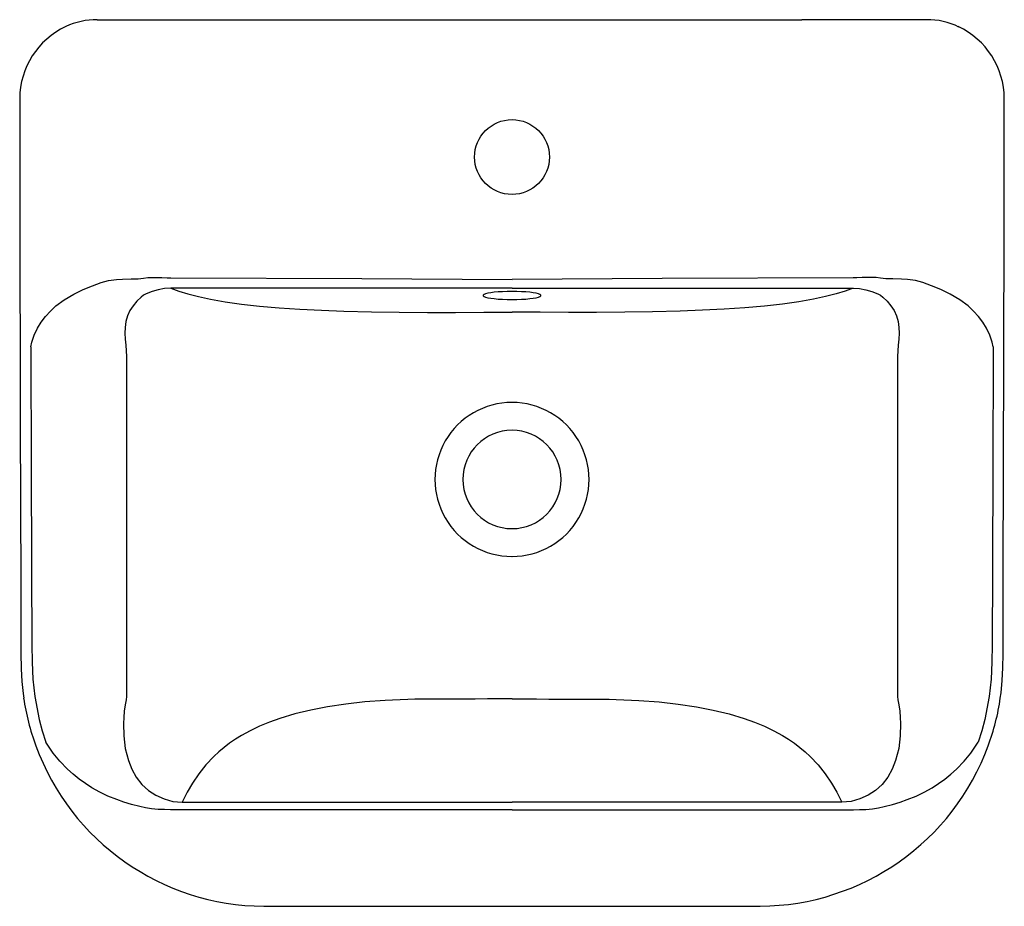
# Model space of a CAD drawing. Header units: millimetres. Extents: x 5275.961 to 5276.422, y 2606.638 to 2607.052.
import ezdxf

# ---------------------------------------------------------------- set-up
doc = ezdxf.new("R2010")
doc.units = ezdxf.units.MM
doc.layers.add('SANINDUSA', color=3, linetype='Continuous')

msp = doc.modelspace()

# ---------------------------------------------------------------- linework, layer by layer
at = {"layer": 'SANINDUSA'}
for p, q in [((5275.997725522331, 2607.052478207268), (5276.011186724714, 2607.052478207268)), ((5276.011186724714, 2607.052478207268), (5276.031346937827, 2607.052478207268)), ((5276.031346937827, 2607.052478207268), (5276.056111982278, 2607.052478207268)), ((5276.056111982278, 2607.052478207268), (5276.327111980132, 2607.052478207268)), ((5276.351877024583, 2607.052478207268), (5276.327111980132, 2607.052478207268)), ((5276.372037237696, 2607.052478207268), (5276.351877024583, 2607.052478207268)), ((5276.385498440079, 2607.052478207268), (5276.372037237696, 2607.052478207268)), ((5276.037345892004, 2606.686606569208), (5276.191611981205, 2606.686606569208)), ((5276.345878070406, 2606.686606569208), (5276.191611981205, 2606.686606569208)), ((5276.191611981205, 2606.683074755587), (5276.037345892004, 2606.683074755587)), ((5276.191611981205, 2606.683074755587), (5276.345878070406, 2606.683074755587))]:
    msp.add_line(p, q, dxfattribs=at)
for points in [[(5275.961478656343, 2607.015586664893), (5275.961428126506, 2607.015586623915), (5275.96143998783, 2607.015586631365)], [(5275.961461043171, 2607.015586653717), (5275.96154675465, 2606.930543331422), (5275.961622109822, 2606.899482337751)], [(5276.42160355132, 2606.899482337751), (5276.421715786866, 2606.950463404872), (5276.421764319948, 2607.015586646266)], [(5276.421745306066, 2607.015586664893), (5276.421795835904, 2607.015586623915), (5276.421783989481, 2607.015586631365)], [(5275.96661165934, 2606.899466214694), (5275.967118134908, 2606.901745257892), (5275.968208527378, 2606.904978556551), (5275.969730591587, 2606.908185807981), (5275.971455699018, 2606.911017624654), (5275.97346941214, 2606.913701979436), (5275.975771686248, 2606.916238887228), (5275.978362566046, 2606.918628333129), (5275.982272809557, 2606.921559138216), (5275.986740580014, 2606.924202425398), (5275.991154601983, 2606.926300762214), (5275.995534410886, 2606.928064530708), (5275.999499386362, 2606.929552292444), (5276.003027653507, 2606.930553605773), (5276.006643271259, 2606.93106815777), (5276.009538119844, 2606.931215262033), (5276.013596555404, 2606.931226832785), (5276.016846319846, 2606.931355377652), (5276.019309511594, 2606.931672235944), (5276.021412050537, 2606.931848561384), (5276.023677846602, 2606.931936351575), (5276.025721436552, 2606.931941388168), (5276.027858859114, 2606.931901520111), (5276.030373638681, 2606.931844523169), (5276.032168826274, 2606.93182463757)], [(5276.032168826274, 2606.93182463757), (5276.121456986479, 2606.931492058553), (5276.191611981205, 2606.93095535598)], [(5276.351055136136, 2606.93182463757), (5276.261766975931, 2606.931492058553), (5276.191611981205, 2606.93095535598)], [(5276.41661230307, 2606.899466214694), (5276.416105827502, 2606.901745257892), (5276.415015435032, 2606.904978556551), (5276.413493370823, 2606.908185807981), (5276.411768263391, 2606.911017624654), (5276.40975455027, 2606.913701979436), (5276.407452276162, 2606.916238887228), (5276.404861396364, 2606.918628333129), (5276.400951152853, 2606.921559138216), (5276.396483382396, 2606.924202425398), (5276.392069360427, 2606.926300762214), (5276.387689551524, 2606.928064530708), (5276.383724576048, 2606.929552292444), (5276.380196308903, 2606.930553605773), (5276.376580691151, 2606.93106815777), (5276.373685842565, 2606.931215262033), (5276.369627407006, 2606.931226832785), (5276.366377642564, 2606.931355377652), (5276.363914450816, 2606.931672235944), (5276.361811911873, 2606.931848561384), (5276.359546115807, 2606.931936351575), (5276.357502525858, 2606.931941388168), (5276.355365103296, 2606.931901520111), (5276.352850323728, 2606.931844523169), (5276.351055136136, 2606.93182463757)], [(5276.032168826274, 2606.926873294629), (5276.029135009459, 2606.926722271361), (5276.026187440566, 2606.926230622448), (5276.023342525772, 2606.925408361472), (5276.020636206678, 2606.924289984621), (5276.01937747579, 2606.92359906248), (5276.018217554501, 2606.92278931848), (5276.016170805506, 2606.920880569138), (5276.014458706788, 2606.918718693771), (5276.012974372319, 2606.916438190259), (5276.011789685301, 2606.913992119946), (5276.011049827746, 2606.91134851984), (5276.010694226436, 2606.908615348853), (5276.010622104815, 2606.905835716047), (5276.010743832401, 2606.903054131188), (5276.010979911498, 2606.900323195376), (5276.011241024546, 2606.897659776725), (5276.011438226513, 2606.895050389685)], [(5276.191611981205, 2606.926994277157), (5276.102323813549, 2606.926903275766), (5276.032168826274, 2606.926873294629)], [(5276.032168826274, 2606.926873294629), (5276.035826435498, 2606.925532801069), (5276.040104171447, 2606.924224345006), (5276.045048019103, 2606.922964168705), (5276.05070396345, 2606.921768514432), (5276.057487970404, 2606.920597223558), (5276.065137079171, 2606.919528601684), (5276.073560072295, 2606.918587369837), (5276.082677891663, 2606.917790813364), (5276.092408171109, 2606.917131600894), (5276.102568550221, 2606.916606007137), (5276.112976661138, 2606.9162102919), (5276.125864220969, 2606.91588742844), (5276.138904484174, 2606.91570570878), (5276.152048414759, 2606.915628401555), (5276.165246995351, 2606.915618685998), (5276.178451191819, 2606.915639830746), (5276.191611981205, 2606.915655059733)], [(5276.191611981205, 2606.921636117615), (5276.193834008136, 2606.921661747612), (5276.195995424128, 2606.921737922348), (5276.198037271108, 2606.921862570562), (5276.199903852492, 2606.922032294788), (5276.201544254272, 2606.922242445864), (5276.202913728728, 2606.922487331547), (5276.203974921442, 2606.922760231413), (5276.204698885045, 2606.923053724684), (5276.205065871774, 2606.923359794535), (5276.205065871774, 2606.923670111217), (5276.204698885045, 2606.923976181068), (5276.203974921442, 2606.924269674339), (5276.202913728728, 2606.924542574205), (5276.201544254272, 2606.924787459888), (5276.199903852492, 2606.924997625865), (5276.198037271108, 2606.92516733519), (5276.195995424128, 2606.925291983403), (5276.193834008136, 2606.925368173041), (5276.191611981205, 2606.925393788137), (5276.189389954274, 2606.925368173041), (5276.187228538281, 2606.925291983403), (5276.185186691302, 2606.92516733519), (5276.183320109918, 2606.924997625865), (5276.181679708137, 2606.924787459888), (5276.180310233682, 2606.924542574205), (5276.179249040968, 2606.924269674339), (5276.178525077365, 2606.923976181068), (5276.178158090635, 2606.923670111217), (5276.178158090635, 2606.923359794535), (5276.178525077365, 2606.923053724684), (5276.179249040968, 2606.922760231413), (5276.180310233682, 2606.922487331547), (5276.181679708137, 2606.922242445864), (5276.183320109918, 2606.922032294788), (5276.185186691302, 2606.921862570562), (5276.187228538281, 2606.921737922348), (5276.189389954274, 2606.921661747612), (5276.191611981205, 2606.921636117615)], [(5276.191611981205, 2606.926994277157), (5276.28090014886, 2606.926903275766), (5276.351055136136, 2606.926873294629)], [(5276.351055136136, 2606.926873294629), (5276.347397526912, 2606.925532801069), (5276.343119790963, 2606.924224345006), (5276.338175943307, 2606.922964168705), (5276.332519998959, 2606.921768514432), (5276.325735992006, 2606.920597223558), (5276.318086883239, 2606.919528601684), (5276.309663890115, 2606.918587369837), (5276.300546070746, 2606.917790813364), (5276.290815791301, 2606.917131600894), (5276.280655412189, 2606.916606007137), (5276.270247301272, 2606.9162102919), (5276.257359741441, 2606.91588742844), (5276.244319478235, 2606.91570570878), (5276.231175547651, 2606.915628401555), (5276.217976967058, 2606.915618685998), (5276.20477277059, 2606.915639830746), (5276.191611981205, 2606.915655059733)], [(5276.351055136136, 2606.926873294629), (5276.35408895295, 2606.926722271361), (5276.357036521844, 2606.926230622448), (5276.359881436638, 2606.925408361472), (5276.362587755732, 2606.924289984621), (5276.36384648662, 2606.92359906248), (5276.365006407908, 2606.92278931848), (5276.367053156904, 2606.920880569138), (5276.368765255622, 2606.918718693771), (5276.370249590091, 2606.916438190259), (5276.371434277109, 2606.913992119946), (5276.372174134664, 2606.91134851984), (5276.372529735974, 2606.908615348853), (5276.372601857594, 2606.905835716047), (5276.372480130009, 2606.903054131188), (5276.372244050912, 2606.900323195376), (5276.371982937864, 2606.897659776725), (5276.371785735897, 2606.895050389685)], [(5275.961616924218, 2606.89948232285), (5275.961619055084, 2606.898607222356), (5275.96162747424, 2606.895186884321)], [(5275.966616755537, 2606.899436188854), (5275.966616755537, 2606.89943612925), (5275.966671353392, 2606.895199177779), (5275.966671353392, 2606.895199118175)], [(5276.416607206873, 2606.899436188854), (5276.416607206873, 2606.89943612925), (5276.416552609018, 2606.895199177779), (5276.416552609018, 2606.895199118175)], [(5276.421596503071, 2606.895186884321), (5276.4215981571, 2606.895857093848), (5276.421607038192, 2606.89948232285)], [(5275.961630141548, 2606.895186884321), (5275.961710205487, 2606.863519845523), (5275.961929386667, 2606.788877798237), (5275.961986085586, 2606.770225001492), (5275.961926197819, 2606.756203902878), (5275.962059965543, 2606.748960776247), (5275.962397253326, 2606.743050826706), (5275.962986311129, 2606.737414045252), (5275.963324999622, 2606.735263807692)], [(5275.966671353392, 2606.895199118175), (5275.966823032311, 2606.84520059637), (5275.966990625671, 2606.795202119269), (5275.967115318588, 2606.760203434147), (5275.967183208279, 2606.752109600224), (5275.96753368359, 2606.744024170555), (5275.968472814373, 2606.736004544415), (5275.968472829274, 2606.73600448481)], [(5276.011438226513, 2606.895050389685), (5276.0114303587, 2606.855404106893), (5276.011428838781, 2606.815581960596), (5276.0114072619, 2606.775734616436), (5276.011367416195, 2606.735992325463)], [(5276.371785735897, 2606.895050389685), (5276.37179360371, 2606.855404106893), (5276.371795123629, 2606.815581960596), (5276.37181670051, 2606.775734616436), (5276.371856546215, 2606.735992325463)], [(5276.416552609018, 2606.895199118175), (5276.416400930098, 2606.84520059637), (5276.416233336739, 2606.795202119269), (5276.416108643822, 2606.760203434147), (5276.416040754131, 2606.752109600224), (5276.41569027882, 2606.744024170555), (5276.414751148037, 2606.736004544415), (5276.414751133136, 2606.73600448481)], [(5276.419900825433, 2606.735263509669), (5276.420272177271, 2606.737682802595), (5276.420861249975, 2606.743494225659), (5276.421181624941, 2606.74946038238), (5276.421296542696, 2606.755912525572), (5276.421267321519, 2606.763798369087), (5276.421254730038, 2606.775853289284), (5276.421306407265, 2606.792752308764), (5276.421589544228, 2606.895186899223)], [(5275.968473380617, 2606.736004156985), (5275.97058900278, 2606.725265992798), (5275.97198506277, 2606.719939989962), (5275.973635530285, 2606.714685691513), (5275.973635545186, 2606.714685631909)], [(5276.011358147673, 2606.735985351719), (5276.011155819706, 2606.734446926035), (5276.010900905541, 2606.732841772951), (5276.010606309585, 2606.731152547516), (5276.010296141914, 2606.729078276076), (5276.010065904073, 2606.726222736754), (5276.009940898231, 2606.723340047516), (5276.010050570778, 2606.717555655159), (5276.010783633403, 2606.711696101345), (5276.012237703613, 2606.706014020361), (5276.013824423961, 2606.702022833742), (5276.015931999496, 2606.698256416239), (5276.018515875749, 2606.69490031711), (5276.02159482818, 2606.692092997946), (5276.025096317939, 2606.689815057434), (5276.028915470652, 2606.688069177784), (5276.033030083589, 2606.686965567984), (5276.037345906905, 2606.686606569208)], [(5276.371865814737, 2606.735985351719), (5276.372068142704, 2606.734446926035), (5276.372323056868, 2606.732841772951), (5276.372617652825, 2606.731152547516), (5276.372927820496, 2606.729078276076), (5276.373158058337, 2606.726222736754), (5276.373283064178, 2606.723340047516), (5276.373173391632, 2606.717555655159), (5276.372440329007, 2606.711696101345), (5276.370986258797, 2606.706014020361), (5276.369399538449, 2606.702022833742), (5276.367291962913, 2606.698256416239), (5276.364708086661, 2606.69490031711), (5276.36162913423, 2606.692092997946), (5276.358127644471, 2606.689815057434), (5276.354308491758, 2606.688069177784), (5276.350193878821, 2606.686965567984), (5276.345878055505, 2606.686606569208)], [(5276.414750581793, 2606.736004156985), (5276.41263495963, 2606.725265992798), (5276.41123889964, 2606.719939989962), (5276.409588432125, 2606.714685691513), (5276.409588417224, 2606.714685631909)], [(5276.191611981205, 2606.734840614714), (5276.185841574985, 2606.734838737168), (5276.180090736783, 2606.734833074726), (5276.174359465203, 2606.734823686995), (5276.168647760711, 2606.734810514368), (5276.162955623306, 2606.734793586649), (5276.155720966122, 2606.734765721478), (5276.151441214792, 2606.734743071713), (5276.148241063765, 2606.734719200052), (5276.146120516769, 2606.734694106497), (5276.142883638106, 2606.734623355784), (5276.139333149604, 2606.734508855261), (5276.13578789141, 2606.734355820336), (5276.132247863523, 2606.73416428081), (5276.122805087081, 2606.733449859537), (5276.113863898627, 2606.732461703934), (5276.10542430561, 2606.731199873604), (5276.09748630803, 2606.729664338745), (5276.090049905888, 2606.727855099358), (5276.083115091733, 2606.725772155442), (5276.07819296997, 2606.724009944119), (5276.073547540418, 2606.722084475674), (5276.069178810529, 2606.719995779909), (5276.065086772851, 2606.717743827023), (5276.062253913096, 2606.715984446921), (5276.059544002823, 2606.71412293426), (5276.056957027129, 2606.71215928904), (5276.054492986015, 2606.710093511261), (5276.052151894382, 2606.707925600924), (5276.048504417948, 2606.704062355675), (5276.04515462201, 2606.699863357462), (5276.042204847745, 2606.695495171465), (5276.039732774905, 2606.691219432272), (5276.037345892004, 2606.686606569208)], [(5276.191611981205, 2606.734840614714), (5276.197382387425, 2606.734838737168), (5276.203133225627, 2606.734833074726), (5276.208864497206, 2606.734823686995), (5276.214576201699, 2606.734810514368), (5276.220268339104, 2606.734793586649), (5276.227502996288, 2606.734765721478), (5276.231782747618, 2606.734743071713), (5276.234982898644, 2606.734719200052), (5276.237103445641, 2606.734694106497), (5276.240340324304, 2606.734623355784), (5276.243890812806, 2606.734508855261), (5276.247436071, 2606.734355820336), (5276.250976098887, 2606.73416428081), (5276.260418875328, 2606.733449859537), (5276.269360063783, 2606.732461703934), (5276.2777996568, 2606.731199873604), (5276.28573765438, 2606.729664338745), (5276.293174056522, 2606.727855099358), (5276.300108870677, 2606.725772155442), (5276.30503099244, 2606.724009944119), (5276.309676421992, 2606.722084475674), (5276.314045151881, 2606.719995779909), (5276.318137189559, 2606.717743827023), (5276.320970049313, 2606.715984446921), (5276.323679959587, 2606.71412293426), (5276.326266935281, 2606.71215928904), (5276.328730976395, 2606.710093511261), (5276.331072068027, 2606.707925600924), (5276.334719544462, 2606.704062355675), (5276.3380693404, 2606.699863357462), (5276.341019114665, 2606.695495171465), (5276.343491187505, 2606.691219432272), (5276.345878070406, 2606.686606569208)], [(5276.037345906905, 2606.683074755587), (5276.034610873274, 2606.683068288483), (5276.031871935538, 2606.683051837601), (5276.029098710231, 2606.68309147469), (5276.026125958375, 2606.683230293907), (5276.023108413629, 2606.683514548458), (5276.020261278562, 2606.683943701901), (5276.017584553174, 2606.684517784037), (5276.013659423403, 2606.685562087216), (5276.01006048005, 2606.686655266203), (5276.006787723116, 2606.687797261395), (5276.002716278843, 2606.689453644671), (5275.998856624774, 2606.691288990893), (5275.995208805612, 2606.693303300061), (5275.992147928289, 2606.695242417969), (5275.989224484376, 2606.697342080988), (5275.98643844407, 2606.699602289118), (5275.983789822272, 2606.702023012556), (5275.980211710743, 2606.705726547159), (5275.977088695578, 2606.709527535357), (5275.974196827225, 2606.713758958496), (5275.973635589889, 2606.714685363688)], [(5276.345878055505, 2606.683074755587), (5276.348613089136, 2606.683068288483), (5276.351352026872, 2606.683051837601), (5276.354125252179, 2606.68309147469), (5276.357098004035, 2606.683230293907), (5276.360115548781, 2606.683514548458), (5276.362962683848, 2606.683943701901), (5276.365639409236, 2606.684517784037), (5276.369564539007, 2606.685562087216), (5276.37316348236, 2606.686655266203), (5276.376436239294, 2606.687797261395), (5276.380507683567, 2606.689453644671), (5276.384367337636, 2606.691288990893), (5276.388015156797, 2606.693303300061), (5276.39107603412, 2606.695242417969), (5276.393999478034, 2606.697342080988), (5276.39678551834, 2606.699602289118), (5276.399434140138, 2606.702023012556), (5276.403012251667, 2606.705726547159), (5276.406135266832, 2606.709527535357), (5276.409027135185, 2606.713758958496), (5276.40958837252, 2606.714685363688)], [(5276.075590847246, 2606.637998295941), (5276.137601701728, 2606.637911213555), (5276.191611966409, 2606.637883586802)], [(5276.191611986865, 2606.637883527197), (5276.238328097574, 2606.637904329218), (5276.307633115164, 2606.637998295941)]]:
    msp.add_lwpolyline(points, dxfattribs=at)
msp.add_circle((5276.191611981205, 2606.988250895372), 0.01749999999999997, dxfattribs=at)
for centre, radius, start, end in [((5275.998682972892, 2607.015491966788), 0.03722911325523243, 115.0256220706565, 179.8542934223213), ((5275.997259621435, 2607.01933521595), 0.03314626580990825, 89.1946292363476, 115.6065355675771), ((5276.38605547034, 2607.020237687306), 0.03224533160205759, 63.35971682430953, 90.98981989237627), ((5276.384620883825, 2607.015542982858), 0.03714912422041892, 0.06733713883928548, 65.05274735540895), ((5276.191602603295, 2606.837478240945), 0.03600002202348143, 89.98507459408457, 270.0149254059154), ((5276.191621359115, 2606.837478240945), 0.03600002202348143, 269.9850745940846, 90.01492540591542), ((5276.191611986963, 2606.837478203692), 0.02300001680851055, 90.00001433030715, 269.9999856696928), ((5276.1916119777, 2606.837478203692), 0.0230000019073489, 270.0000087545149, 89.99999124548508), ((5276.073200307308, 2606.751344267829), 0.1110858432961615, 188.3268465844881, 200.2051344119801), ((5276.320376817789, 2606.748696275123), 0.1004371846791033, 339.1723297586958, 352.3130164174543), ((5276.076261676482, 2606.752159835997), 0.1142247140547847, 200.0588801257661, 269.6618057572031), ((5276.306955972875, 2606.752207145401), 0.1142632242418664, 270.3400242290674, 339.9201306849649)]:
    msp.add_arc(centre, radius, start, end, dxfattribs=at)

doc.saveas('drawing.dxf')
